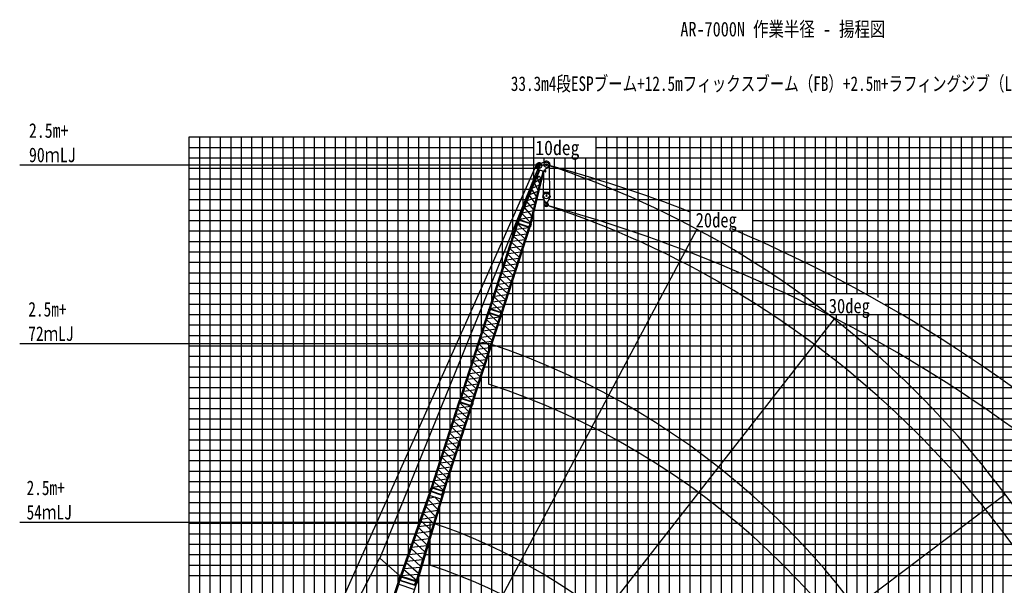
# Model space of a CAD drawing. Extents: x -439399 to 62702, y -349596 to 51651.
# Tile 62 of 63: x -81946 to 12398, y -10165 to 44008. Entities that reach past the tile are written whole.
import ezdxf

# ---------------------------------------------------------------- set-up
doc = ezdxf.new("R2010")
doc.units = 0
doc.layers.get('0').update_dxf_attribs({"linetype": 'CONTINUOUS'})

msp = doc.modelspace()

# ---------------------------------------------------------------- linework, layer by layer
at = {"color": 14, "linetype": 'Continuous'}
for p, q in [((-65695.598487, 32773.696327), (49304.401513, 32773.696327)), ((-65695.598487, -58609.021584), (-65695.598487, 32773.696327)), ((-55695.598487, -40699.317911), (-55695.598487, 32773.696327)), ((-45695.598487, -9922.337572), (-45695.598487, 32773.696327)), ((-35695.598487, 20186.71409), (-35695.598487, 32773.696327)), ((-25695.598487, -107226.303673), (-25695.598487, 32773.696327)), ((-15695.598487, 25773.696327), (-15695.598487, 32773.696327)), ((-5695.598487, -107226.303673), (-5695.598487, 32773.696327)), ((4304.401513, -107226.303673), (4304.401513, 32773.696327)), ((-15695.598487, -107226.303673), (-15695.598487, 23773.696327)), ((-65695.598487, 22773.696327), (-34855.039484, 22773.696327)), ((-33486.461145, 22773.696327), (49304.401513, 22773.696327)), ((-35695.598487, -69226.303673), (-35695.598487, 15974.650642)), ((-65695.598487, 12773.696327), (-38104.2174, 12773.696327)), ((-36735.63906, 12773.696327), (49304.401513, 12773.696327)), ((-65695.598487, 2773.696327), (-41353.445265, 2773.696327)), ((-39984.866925, 2773.696327), (49304.401513, 2773.696327)), ((-65695.598487, -7226.303673), (-44765.65991, -7226.303673)), ((-43083.469531, -7226.303673), (49304.401513, -7226.303673))]:
    msp.add_line(p, q, dxfattribs=at)
at = {"color": 252, "linetype": 'Continuous'}
for p, q in [((-64695.598487, -52495.213461), (-64695.598487, 32773.696327)), ((-63695.598487, -53055.497921), (-63695.598487, 32773.696327)), ((-62695.598487, -53615.78238), (-62695.598487, 32773.696327)), ((-61695.598487, -54176.06684), (-61695.598487, 32773.696327)), ((-60695.598487, -53226.303673), (-60695.598487, 32773.696327)), ((-59695.598487, -54024.263116), (-59695.598487, 32773.696327)), ((-58695.598487, -49754.861159), (-58695.598487, 32773.696327)), ((-57695.598487, -46854.670791), (-57695.598487, 32773.696327)), ((-56695.598487, -43689.354014), (-56695.598487, 32773.696327)), ((-54695.598487, -37621.625297), (-54695.598487, 32773.696327)), ((-53695.598487, -34543.932682), (-53695.598487, 32773.696327)), ((-52695.598487, -31466.337915), (-52695.598487, 32773.696327)), ((-51695.598487, -28388.6453), (-51695.598487, 32773.696327)), ((-50695.598487, -25310.909281), (-50695.598487, 32773.696327)), ((-49695.598487, -22233.216667), (-49695.598487, 32773.696327)), ((-48695.598487, -19155.524052), (-48695.598487, 32773.696327)), ((-47695.598487, -16077.722802), (-47695.598487, 32773.696327)), ((-46695.598487, -13000.030187), (-46695.598487, 32773.696327)), ((-44695.598487, -7026.367691), (-44695.598487, 32773.696327)), ((-43695.598487, -4172.643434), (-43695.598487, 32773.696327)), ((-42695.598487, -1318.919177), (-42695.598487, 32773.696327)), ((-41695.598487, 1720.653881), (-41695.598487, 32773.696327)), ((-40695.598487, 4798.346496), (-40695.598487, 32773.696327)), ((-39695.598487, 7875.914507), (-39695.598487, 32773.696327)), ((-38695.598487, 10953.607121), (-38695.598487, 32773.696327)), ((-37695.598487, 14031.299736), (-37695.598487, 32773.696327)), ((-36695.598487, 17109.021476), (-36695.598487, 32773.696327)), ((-34695.598487, 23264.406705), (-34695.598487, 32773.696327)), ((-33695.598487, 26019.436462), (-33695.598487, 32773.696327)), ((-32695.598487, 28442.113159), (-32695.598487, 32773.696327)), ((-26695.598487, -107226.303673), (-26695.598487, 32773.696327)), ((-24695.598487, -107226.303673), (-24695.598487, 32773.696327)), ((-23695.598487, -107226.303673), (-23695.598487, 32773.696327)), ((-22695.598487, -107226.303673), (-22695.598487, 32773.696327)), ((-21695.598487, -107226.303673), (-21695.598487, 32773.696327)), ((-20695.598487, -107226.303673), (-20695.598487, 32773.696327)), ((-19695.598487, -107226.303673), (-19695.598487, 32773.696327)), ((-18695.598487, -107226.303673), (-18695.598487, 32773.696327)), ((-17695.598487, -107226.303673), (-17695.598487, 32773.696327)), ((-16695.598487, 25773.696327), (-16695.598487, 32773.696327)), ((-14695.598487, 25773.696327), (-14695.598487, 32773.696327)), ((-13695.598487, 25773.696327), (-13695.598487, 32773.696327)), ((-12695.598487, 25773.696327), (-12695.598487, 32773.696327)), ((-11695.598487, -107226.303673), (-11695.598487, 32773.696327)), ((-10695.598487, -107226.303673), (-10695.598487, 32773.696327)), ((-9695.598487, -107226.303673), (-9695.598487, 32773.696327)), ((-8695.598487, -107226.303673), (-8695.598487, 32773.696327)), ((-7695.598487, -107226.303673), (-7695.598487, 32773.696327)), ((-6695.598487, -107226.303673), (-6695.598487, 32773.696327)), ((-4695.598487, -107226.303673), (-4695.598487, 32773.696327)), ((-3695.598487, 17773.696327), (-3695.598487, 32773.696327)), ((-2695.598487, 17773.696327), (-2695.598487, 32773.696327)), ((-1695.598487, 17773.696327), (-1695.598487, 32773.696327)), ((-695.598487, 17773.696327), (-695.598487, 32773.696327)), ((304.401513, 17415.118991), (304.401513, 32773.696327)), ((1304.401513, -107226.303673), (1304.401513, 32773.696327)), ((2304.401513, -107226.303673), (2304.401513, 32773.696327)), ((3304.401513, -107226.303673), (3304.401513, 32773.696327)), ((5304.401513, -107226.303673), (5304.401513, 32773.696327)), ((6304.401513, -107226.303673), (6304.401513, 32773.696327)), ((7304.401513, -107226.303673), (7304.401513, 32773.696327)), ((8304.401513, -107226.303673), (8304.401513, 32773.696327)), ((9304.401513, -107226.303673), (9304.401513, 32773.696327)), ((10304.401513, -107226.303673), (10304.401513, 32773.696327)), ((11304.401513, -107226.303673), (11304.401513, 32773.696327)), ((12304.401513, -107226.303673), (12304.401513, 32773.696327)), ((-65695.598487, 31773.696327), (-32695.598487, 31773.696327)), ((-26695.598487, 31773.696327), (49304.401513, 31773.696327)), ((-65695.598487, 30773.696327), (49304.401513, 30773.696327)), ((-31695.598487, 30376.855413), (-31695.598487, 30773.696327)), ((-30695.598487, -107226.303673), (-30695.598487, 30773.696327)), ((-29695.598487, -107226.303673), (-29695.598487, 30773.696327)), ((-28695.598487, -107226.303673), (-28695.598487, 30773.696327)), ((-27695.598487, -107226.303673), (-27695.598487, 30773.696327)), ((-65695.598487, 29773.696327), (-32285.246664, 29773.696327)), ((-31215.383201, 29773.696327), (49304.401513, 29773.696327)), ((-65695.598487, 28773.696327), (-32558.732034, 28773.696327)), ((-31900.312983, 28773.696327), (49304.401513, 28773.696327)), ((-65695.598487, 27773.696327), (-32971.498624, 27773.696327)), ((-32141.697344, 27773.696327), (49304.401513, 27773.696327)), ((-65695.598487, 26773.696327), (-33384.265215, 26773.696327)), ((-32383.081705, 26773.696327), (-31688.677956, 26773.696327)), ((-31695.598487, -69226.303673), (-31695.598487, 26788.049966)), ((-31250.755889, 26773.696327), (49304.401513, 26773.696327)), ((-65695.598487, 25773.696327), (-33797.031805, 25773.696327)), ((-32695.598487, -69226.303673), (-32695.598487, 25479.011033)), ((-32624.466066, 25773.696327), (49304.401513, 25773.696327)), ((-65695.598487, 24773.696327), (-34209.798396, 24773.696327)), ((-32865.850427, 24773.696327), (-17695.598487, 24773.696327)), ((-11695.598487, 24773.696327), (49304.401513, 24773.696327)), ((-65695.598487, 23773.696327), (-34530.120746, 23773.696327)), ((-33161.542407, 23773.696327), (49304.401513, 23773.696327)), ((-16695.598487, -107226.303673), (-16695.598487, 23773.696327)), ((-14695.598487, -107226.303673), (-14695.598487, 23773.696327)), ((-13695.598487, -107226.303673), (-13695.598487, 23773.696327)), ((-12695.598487, -107226.303673), (-12695.598487, 23773.696327)), ((-65695.598487, 21773.696327), (-35179.958222, 21773.696327)), ((-33811.379883, 21773.696327), (49304.401513, 21773.696327)), ((-33695.598487, -69226.303673), (-33695.598487, 22130.035871)), ((-65695.598487, 20773.696327), (-35504.87696, 20773.696327)), ((-34136.29862, 20773.696327), (49304.401513, 20773.696327)), ((-65695.598487, 19773.696327), (-35829.795698, 19773.696327)), ((-34695.598487, -69226.303673), (-34695.598487, 19052.343257)), ((-34461.217358, 19773.696327), (49304.401513, 19773.696327)), ((-65695.598487, 18773.696327), (-36154.704973, 18773.696327)), ((-34786.136096, 18773.696327), (49304.401513, 18773.696327)), ((-65695.598487, 17773.696327), (-36479.62371, 17773.696327)), ((-35111.054834, 17773.696327), (49304.401513, 17773.696327)), ((-65695.598487, 16773.696327), (-36804.542448, 16773.696327)), ((-35435.973572, 16773.696327), (-4695.598487, 16773.696327)), ((993.831938, 16773.696327), (49304.401513, 16773.696327)), ((-65695.598487, 15773.696327), (-37129.461186, 15773.696327)), ((-35760.89231, 15773.696327), (49304.401513, 15773.696327)), ((-3695.598487, -107226.303673), (-3695.598487, 15773.696327)), ((-2695.598487, -107226.303673), (-2695.598487, 15773.696327)), ((-1695.598487, -107226.303673), (-1695.598487, 15773.696327)), ((-695.598487, -107226.303673), (-695.598487, 15773.696327)), ((304.401513, -107226.303673), (304.401513, 15773.696327)), ((-65695.598487, 14773.696327), (-37454.379924, 14773.696327)), ((-36085.801585, 14773.696327), (49304.401513, 14773.696327)), ((-65695.598487, 13773.696327), (-37779.298662, 13773.696327)), ((-36410.720322, 13773.696327), (49304.401513, 13773.696327)), ((-36695.598487, -69226.303673), (-36695.598487, 12896.928902)), ((-65695.598487, 11773.696327), (-38429.136138, 11773.696327)), ((-37060.557798, 11773.696327), (49304.401513, 11773.696327)), ((-65695.598487, 10773.696327), (-38754.054876, 10773.696327)), ((-37385.476536, 10773.696327), (49304.401513, 10773.696327)), ((-65695.598487, 9773.696327), (-39078.973614, 9773.696327)), ((-37710.395274, 9773.696327), (49304.401513, 9773.696327)), ((-37695.598487, -107226.303673), (-37695.598487, 9819.236288)), ((-65695.598487, 8773.696327), (-39403.892351, 8773.696327)), ((-38035.314012, 8773.696327), (49304.401513, 8773.696327)), ((-65695.598487, 7773.696327), (-39728.851575, 7773.696327)), ((-38360.273236, 7773.696327), (49304.401513, 7773.696327)), ((-65695.598487, 6773.696327), (-40053.770313, 6773.696327)), ((-38695.598487, -107226.303673), (-38695.598487, 6741.668277)), ((-38685.191974, 6773.696327), (49304.401513, 6773.696327)), ((-65695.598487, 5773.696327), (-40378.689051, 5773.696327)), ((-39010.110712, 5773.696327), (49304.401513, 5773.696327)), ((-65695.598487, 4773.696327), (-40703.607789, 4773.696327)), ((-39335.02945, 4773.696327), (49304.401513, 4773.696327)), ((-65695.598487, 3773.696327), (-41028.526527, 3773.696327)), ((-39695.598487, -107226.303673), (-39695.598487, 3663.975662)), ((-39659.948187, 3773.696327), (49304.401513, 3773.696327)), ((-65695.598487, 1773.696327), (-41678.364003, 1773.696327)), ((-40309.785663, 1773.696327), (49304.401513, 1773.696327)), ((-65695.598487, 773.696327), (-42003.282741, 773.696327)), ((-40695.598487, -107226.303673), (-40695.598487, 586.283047)), ((-40634.704401, 773.696327), (49304.401513, 773.696327)), ((-65695.598487, -226.303673), (-42328.201479, -226.303673)), ((-40959.623139, -226.303673), (12304.401513, -226.303673)), ((-65695.598487, -1226.303673), (-42663.144229, -1226.303673)), ((-41284.699864, -1226.303673), (49304.401513, -1226.303673)), ((-65695.598487, -2226.303673), (-43013.563509, -2226.303673)), ((-41695.598487, -107226.303673), (-41695.598487, -2596.90258)), ((-41584.494809, -2226.303673), (49304.401513, -2226.303673)), ((-65695.598487, -3226.303673), (-43363.98279, -3226.303673)), ((-41884.289753, -3226.303673), (49304.401513, -3226.303673)), ((-65695.598487, -4226.303673), (-43714.40207, -4226.303673)), ((-42184.084698, -4226.303673), (49304.401513, -4226.303673)), ((-65695.598487, -5226.303673), (-44064.82135, -5226.303673)), ((-42483.879642, -5226.303673), (49304.401513, -5226.303673)), ((-65695.598487, -6226.303673), (-44415.24063, -6226.303673)), ((-42783.674586, -6226.303673), (49304.401513, -6226.303673)), ((-42695.598487, -107226.303673), (-42695.598487, -5932.515868)), ((-65695.598487, -8226.303673), (-45116.07919, -8226.303673)), ((-43383.264475, -8226.303673), (49304.401513, -8226.303673)), ((-65695.598487, -9226.303673), (-45469.444031, -9226.303673)), ((-43695.598487, -107226.303673), (-43695.598487, -9268.129156)), ((-43683.059419, -9226.303673), (49304.401513, -9226.303673))]:
    msp.add_line(p, q, dxfattribs=at)
at = {"color": 11, "linetype": 'Continuous'}
for p, q in [((-32229.077538, 30141.193143), (-31603.043542, 30417.741195)), ((-31692.036306, 30378.43031), (-31607.426847, 30425.602812)), ((-31607.426847, 30425.602812), (-31603.044193, 30417.742003)), ((-31603.043542, 30417.741195), (-31606.680228, 30425.973721)), ((-32212.776218, 29611.83542), (-34187.426695, 24827.895724)), ((-32949.832323, 24425.778609), (-31735.438121, 29456.735032)), ((-32300.492287, 30036.216835), (-32470.240568, 30091.371232)), ((-32280.407447, 30098.0318), (-32450.155728, 30153.186197)), ((-32147.175923, 29558.979613), (-32440.930037, 28847.308367)), ((-32218.601315, 29623.19348), (-32298.097253, 30007.095923)), ((-32218.59709, 29623.195361), (-32221.380649, 29614.628421)), ((-31726.833532, 29453.940796), (-32221.380649, 29614.628421)), ((-31724.049972, 29462.507736), (-32218.59709, 29623.195361)), ((-32195.813516, 29949.701056), (-32211.128506, 29730.238725)), ((-32211.128506, 29730.238725), (-32192.175579, 29728.916111)), ((-32195.813516, 29949.701056), (-32176.860589, 29948.378442)), ((-32176.860589, 29948.378442), (-32192.175579, 29728.916111)), ((-32107.084898, 29577.496722), (-32147.1803, 29558.982421)), ((-32115.857509, 29580.345872), (-32119.379315, 29571.813674)), ((-31819.57498, 29452.531992), (-32000.231475, 28704.11321)), ((-31841.131218, 29491.080129), (-31819.575007, 29452.533018)), ((-31834.517554, 29479.256859), (-31832.351669, 29488.229621)), ((-31724.049972, 29462.507736), (-31726.833532, 29453.940796)), ((-31723.98843, 29462.627112), (-31643.22317, 29627.231965)), ((-31610.920872, 29446.775099), (-31715.149804, 29480.641032)), ((-31637.265119, 29638.459331), (-31548.821842, 29545.105434)), ((-31336.354418, 29814.025286), (-31544.488331, 29722.08295)), ((-31335.439844, 29805.07138), (-31362.987622, 29802.259513)), ((-31332.71714, 29805.79142), (-31336.354418, 29814.025286)), ((-31336.353746, 29814.024857), (-31335.439844, 29805.07138)), ((-32417.622502, 28849.266854), (-34090.508452, 24796.405047)), ((-33046.747074, 24457.268214), (-32017.934883, 28719.400966)), ((-32269.003936, 27679.27976), (-32624.179118, 28348.846795)), ((-32582.304723, 28450.295044), (-32037.183878, 28779.642869)), ((-32440.932174, 28847.309084), (-32426.62453, 28842.660263)), ((-32426.62791, 28842.664661), (-32239.587771, 28979.966332)), ((-32119.214893, 28299.820951), (-32366.647361, 28886.694877)), ((-32014.539123, 28708.766647), (-32085.153815, 28929.78395)), ((-32000.230307, 28704.11679), (-32014.537951, 28708.765611)), ((-33068.585494, 27272.193955), (-32292.610163, 27581.484704)), ((-32418.274016, 27060.88785), (-32864.256712, 27767.216644)), ((-32825.868051, 27860.220017), (-32144.96468, 28193.145359)), ((-32716.006537, 25827.450182), (-33345.237195, 26601.956121)), ((-33310.802722, 26685.379931), (-32440.449937, 26969.018261)), ((-32567.235589, 26443.774354), (-33104.649213, 27184.822974)), ((-33794.414239, 25513.745607), (-32736.456954, 25742.72905)), ((-32864.651498, 25211.648346), (-33585.965229, 26018.750282)), ((-33552.710566, 26099.315589), (-32588.410255, 26356.053038)), ((-34207.452829, 24796.551639), (-34246.212892, 24722.40428)), ((-34212.203692, 24798.097048), (-34202.314549, 24828.53279)), ((-34088.568886, 24757.925783), (-34212.203692, 24798.097048)), ((-34078.681299, 24788.356736), (-34202.316105, 24828.528001)), ((-34090.509507, 24796.405741), (-34187.427191, 24827.896113)), ((-34179.507423, 24825.322459), (-34181.038194, 24821.613896)), ((-34093.321986, 24759.471295), (-34105.547019, 24676.702193)), ((-34098.424339, 24798.976915), (-34099.955023, 24795.268564)), ((-34088.568886, 24757.925783), (-34078.679743, 24788.361525)), ((-34080.675189, 24820.095518), (-33040.779764, 24482.214009)), ((-34062.007, 24865.13076), (-33029.411677, 24529.621191)), ((-34041.602326, 24914.888309), (-32884.603372, 25128.992589)), ((-33016.670504, 24581.869251), (-33826.856293, 25435.148593)), ((-33066.185117, 24425.732479), (-33104.945179, 24351.585121)), ((-33070.935987, 24427.277786), (-33061.046844, 24457.713528)), ((-32947.301181, 24387.106521), (-33070.935987, 24427.277786)), ((-32937.413595, 24417.537474), (-33061.0484, 24457.708739)), ((-32949.833891, 24425.77886), (-33046.748092, 24457.2681)), ((-33039.772635, 24450.796236), (-33038.831276, 24454.69607)), ((-32952.054337, 24388.65193), (-32964.27937, 24305.882828)), ((-32958.689533, 24424.450696), (-32957.74812, 24428.350753)), ((-32947.301181, 24387.106521), (-32937.412039, 24417.542263))]:
    msp.add_line(p, q, dxfattribs=at)
at = {"color": 7, "linetype": 'Continuous'}
for p, q in [((-81945.701881, 30115.882705), (-31469.696706, 30115.882705)), ((-81945.701881, 12996.912823), (-37032.001817, 12996.912823)), ((-81945.701881, -4106.640079), (-42641.838021, -4106.640079))]:
    msp.add_line(p, q, dxfattribs=at)
at = {"color": 151, "linetype": 'Continuous'}
for p, q in [((-68462.510649, -50519.00039), (-32453.069706, 30034.465814)), ((-32180.586714, 30031.425667), (-47443.217259, -7553.416401)), ((-17049.239445, 23937.961668), (-59259.033523, -55447.115151)), ((-3920.646063, 15349.811009), (-59230.930781, -55444.125091)), ((12491.139553, -1462.659263), (-59161.054527, -55456.460311)), ((-42641.838021, -4106.640079), (-42641.838021, -8236.972143)), ((-69616.227359, -50018.387168), (-47441.129871, -7549.42048)), ((-45515.143129, -9265.759554), (-47443.217259, -7553.416401))]:
    msp.add_line(p, q, dxfattribs=at)
at = {"color": 106, "linetype": 'Continuous'}
for p, q in [((-31755.209961, 27301.4229), (-31728.659457, 29407.885161)), ((-31216.848607, 29889.958596), (-31183.836113, 27270.815469)), ((-31717.023517, 27387.978767), (-31817.933555, 27159.249311)), ((-31677.610787, 27447.586061), (-31817.164245, 27131.264838)), ((-31717.023517, 27387.978767), (-31706.04495, 27383.135283)), ((-31289.270374, 27465.472505), (-31650.161639, 27465.472505)), ((-31589.715778, 27410.472505), (-31589.715778, 27465.472505)), ((-31349.716083, 27465.472505), (-31349.716083, 27410.472505)), ((-31122.269376, 27131.264595), (-31261.822834, 27447.585818)), ((-31819.715686, 27119.149263), (-31819.715686, 27052.327974)), ((-31817.933555, 27159.249311), (-31806.954988, 27154.405826)), ((-31557.898071, 26502.450197), (-31816.73727, 27039.299813)), ((-31408.55672, 26485.477388), (-31530.875446, 26485.477388)), ((-31429.716083, 27330.470064), (-31509.715625, 27330.470064)), ((-31381.534418, 26502.45279), (-31122.696244, 27039.300718)), ((-31119.71593, 27119.149263), (-31119.71593, 27052.327974)), ((-31480.795202, 26389.897609), (-31519.214095, 26351.478716))]:
    msp.add_line(p, q, dxfattribs=at)
at = {"color": 13, "linetype": 'Continuous'}
for p, q in [((-36968.714395, 16268.454664), (-34268.538252, 24578.766838)), ((-36872.087879, 16237.058899), (-34171.911735, 24547.371073)), ((-34270.917794, 24617.404941), (-34280.808724, 24586.963699)), ((-34157.172525, 24546.791981), (-34280.808724, 24586.963699)), ((-34147.281595, 24577.233223), (-34270.917794, 24617.404941)), ((-34171.911735, 24547.371073), (-34268.538252, 24578.766838)), ((-34266.162593, 24615.813242), (-34253.937428, 24698.583235)), ((-34260.644435, 24576.201989), (-34259.407164, 24580.009931)), ((-34179.804391, 24549.935544), (-34178.567119, 24553.743486)), ((-34147.281595, 24577.233223), (-34157.172525, 24546.791981)), ((-34152.04769, 24578.754627), (-34113.289012, 24652.899335)), ((-35827.450173, 15897.636534), (-33127.27403, 24207.948708)), ((-35730.82296, 15866.240542), (-33030.646817, 24176.552716)), ((-34403.209068, 23835.508745), (-33522.664462, 22991.058585)), ((-33170.079905, 24076.215057), (-34378.807374, 23910.609996)), ((-33334.166269, 23571.19829), (-34214.710347, 24415.647943)), ((-34196.513522, 24471.654335), (-33151.875817, 24132.23197)), ((-34181.493649, 24517.880887), (-33136.855943, 24178.458523)), ((-33129.651482, 24246.586131), (-33139.542412, 24216.144889)), ((-33015.90482, 24175.972719), (-33139.542412, 24216.144889)), ((-33006.01389, 24206.413961), (-33129.651482, 24246.586131)), ((-33030.646817, 24176.552716), (-33127.27403, 24207.948708)), ((-33124.897065, 24244.991214), (-33112.6719, 24327.761207)), ((-33119.380678, 24205.38401), (-33118.143406, 24209.191951)), ((-33038.540633, 24179.117565), (-33037.303362, 24182.925506)), ((-33006.01389, 24206.413961), (-33015.90482, 24175.972719)), ((-33010.787654, 24207.920782), (-32972.027167, 24282.068952)), ((-34780.208219, 22675.221162), (-33899.663613, 21830.771003)), ((-33547.071744, 22915.940326), (-34755.8026, 22750.334801)), ((-33711.16542, 22410.910707), (-34591.710026, 23255.360867)), ((-34567.306853, 23330.466229), (-33358.576239, 23496.071721)), ((-33924.070942, 21755.652759), (-35132.801798, 21590.047233)), ((-34088.165865, 21250.618954), (-34968.710647, 22095.069282)), ((-34944.302078, 22170.191034), (-33735.571464, 22335.796526)), ((-34465.165016, 20090.331371), (-35345.709798, 20934.7817)), ((-35321.301276, 21009.903466), (-34112.57042, 21175.508992)), ((-35157.208841, 21514.929578), (-34276.664058, 20670.479249)), ((-35698.300792, 19849.614623), (-34489.570178, 20015.220115)), ((-35534.207668, 20354.643038), (-34653.662886, 19510.192709)), ((-34301.071545, 20595.361056), (-35509.802159, 20429.755564)), ((-35911.207304, 19194.353891), (-35030.662522, 18349.903562)), ((-34678.070041, 19435.075556), (-35886.800654, 19269.470064)), ((-34842.164005, 18930.04431), (-35722.708788, 19774.494638)), ((-36288.206617, 18034.065787), (-35407.661967, 17189.615585)), ((-35055.069766, 18274.786438), (-36263.800379, 18109.180946)), ((-35219.16348, 17769.755684), (-36099.708262, 18614.206013)), ((-36075.300517, 18689.325505), (-34866.569903, 18854.930997)), ((-35432.069248, 17114.497353), (-36640.800013, 16948.891841)), ((-35596.162476, 16609.468968), (-36476.707082, 17453.919128)), ((-36452.300181, 17529.036395), (-35243.569628, 17694.641879)), ((-37052.035405, 16057.950684), (-37061.926335, 16027.509442)), ((-36928.399206, 16017.778966), (-37052.035405, 16057.950684)), ((-37047.280204, 16056.358986), (-37035.055039, 16139.128979)), ((-36988.575714, 16237.086831), (-37027.335756, 16162.939513)), ((-36993.345087, 16238.610566), (-36983.458231, 16269.03927)), ((-36869.708888, 16198.438849), (-36993.345087, 16238.610566)), ((-36859.822032, 16228.867552), (-36983.458231, 16269.03927)), ((-36872.087879, 16237.058899), (-36968.714395, 16268.454664)), ((-36962.055278, 16262.085049), (-36960.818006, 16265.892991)), ((-36933.165301, 16019.300371), (-36894.406623, 16093.445079)), ((-36874.451087, 16200.004666), (-36886.676053, 16117.236016)), ((-36881.215234, 16235.818604), (-36879.977962, 16239.626546)), ((-36869.708888, 16198.438849), (-36859.822032, 16228.867552)), ((-35817.867684, 15927.128489), (-36862.50539, 16266.550854)), ((-35802.846905, 15973.357828), (-36847.484611, 16312.780193)), ((-36829.299198, 16368.748853), (-35620.568826, 16534.354312)), ((-36665.205768, 16873.778204), (-35784.661162, 16029.328044)), ((-39749.832006, 7709.000408), (-37049.655862, 16019.312582)), ((-39653.205489, 7677.604642), (-36953.029346, 15987.916816)), ((-38608.567784, 7338.182277), (-35908.391641, 15648.494451)), ((-38511.940571, 7306.786285), (-35811.764428, 15617.098459)), ((-37184.326679, 15276.054488), (-36303.782073, 14431.604329)), ((-35951.197516, 15516.7608), (-37159.924985, 15351.155739)), ((-36938.290136, 15987.337725), (-37061.926335, 16027.509442)), ((-36953.029346, 15987.916816), (-37049.655862, 16019.312582)), ((-37041.762046, 16016.747733), (-37040.524775, 16020.555674)), ((-36115.28388, 15011.744033), (-36995.827957, 15856.193686)), ((-36977.631133, 15912.200078), (-35932.993427, 15572.777713)), ((-36962.61126, 15958.426631), (-35917.973554, 15619.004266)), ((-36960.922002, 15990.481288), (-36959.68473, 15994.289229)), ((-36928.399206, 16017.778966), (-36938.290136, 15987.337725)), ((-35910.769093, 15687.131874), (-35920.660023, 15656.690633)), ((-35797.022431, 15616.518462), (-35920.660023, 15656.690633)), ((-35787.131501, 15646.959704), (-35910.769093, 15687.131874)), ((-35811.764428, 15617.098459), (-35908.391641, 15648.494451)), ((-35906.014676, 15685.536957), (-35893.789511, 15768.30695)), ((-35900.498289, 15645.929753), (-35899.261017, 15649.737695)), ((-35847.307722, 15866.270314), (-35886.067764, 15792.122996)), ((-35852.078776, 15867.791757), (-35842.19192, 15898.22046)), ((-35728.441184, 15827.619586), (-35852.078776, 15867.791757)), ((-35718.554328, 15858.04829), (-35842.19192, 15898.22046)), ((-35730.82296, 15866.240542), (-35827.450173, 15897.636534)), ((-35820.79152, 15891.26707), (-35819.554249, 15895.075011)), ((-35819.658244, 15619.663308), (-35818.420973, 15623.471249)), ((-35787.131501, 15646.959704), (-35797.022431, 15616.518462)), ((-35791.905265, 15648.466525), (-35753.144778, 15722.614695)), ((-35733.187364, 15829.183783), (-35745.412386, 15746.414756)), ((-35739.951476, 15865.000624), (-35738.714205, 15868.808566)), ((-35728.441184, 15827.619586), (-35718.554328, 15858.04829)), ((-36328.189355, 14356.486069), (-37536.920211, 14190.880544)), ((-36492.283031, 13851.456451), (-37372.827637, 14695.90661)), ((-37348.424463, 14771.011972), (-36139.69385, 14936.617464)), ((-36869.283476, 12691.164697), (-37749.828258, 13535.615026)), ((-37725.419689, 13610.736777), (-36516.689075, 13776.342269)), ((-37561.32583, 14115.766906), (-36680.781224, 13271.316746)), ((-37246.282627, 11530.877114), (-38126.827409, 12375.327443)), ((-38102.418887, 12450.44921), (-36893.688031, 12616.054735)), ((-37938.326452, 12955.475321), (-37057.781669, 12111.024992)), ((-36705.188553, 13196.198502), (-37913.919409, 13030.592977)), ((-38479.418403, 11290.160367), (-37270.687789, 11455.765859)), ((-38315.325279, 11795.188781), (-37434.780497, 10950.738452)), ((-37082.189156, 12035.906799), (-38290.91977, 11870.301307)), ((-38692.324915, 10634.899634), (-37811.780133, 9790.449306)), ((-37459.187652, 10875.6213), (-38667.918265, 10710.015808)), ((-37623.281616, 10370.590053), (-38503.826398, 11215.040382)), ((-39069.324228, 9474.61153), (-38188.779578, 8630.161328)), ((-37836.187376, 9715.332182), (-39044.91799, 9549.72669)), ((-38000.281091, 9210.301428), (-38880.825873, 10054.751756)), ((-38856.418128, 10129.871249), (-37647.687514, 10295.476741)), ((-38213.186859, 8555.043097), (-39421.917624, 8389.437584)), ((-38377.280087, 8050.014711), (-39257.824693, 8894.464871)), ((-39233.417792, 8969.582139), (-38024.687239, 9135.187623)), ((-39828.467704, 7496.843361), (-39816.242539, 7579.613354)), ((-39769.693325, 7677.632574), (-39808.453367, 7603.485256)), ((-39774.462698, 7679.15631), (-39764.575842, 7709.585013)), ((-39650.826499, 7638.984592), (-39774.462698, 7679.15631)), ((-39640.939643, 7669.413295), (-39764.575842, 7709.585013)), ((-39653.205489, 7677.604642), (-39749.832006, 7709.000408)), ((-39743.172889, 7702.630793), (-39741.935617, 7706.438734)), ((-39655.568698, 7640.550409), (-39667.793664, 7557.781759)), ((-39662.332844, 7676.364347), (-39661.095573, 7680.172289)), ((-39650.826499, 7638.984592), (-39640.939643, 7669.413295)), ((-38598.985295, 7367.674233), (-39643.623, 7707.096598)), ((-38583.964516, 7413.903572), (-39628.602222, 7753.325936)), ((-39610.416809, 7809.294596), (-38401.686437, 7974.900055)), ((-39446.323379, 8314.323947), (-38565.778773, 7469.873788)), ((-42531.019506, -850.515217), (-39830.843362, 7459.796957)), ((-42434.392989, -881.910983), (-39734.216846, 7428.401191)), ((-41389.755284, -1221.333348), (-38689.579141, 7088.978826)), ((-41293.128071, -1252.72934), (-38592.951928, 7057.582834)), ((-39965.514179, 6716.538863), (-39084.969573, 5872.088704)), ((-38732.385016, 6957.245175), (-39941.112485, 6791.640114)), ((-39833.222905, 7498.435059), (-39843.113835, 7467.993817)), ((-39719.477636, 7427.8221), (-39843.113835, 7467.993817)), ((-39709.586706, 7458.263341), (-39833.222905, 7498.435059)), ((-39734.216846, 7428.401191), (-39830.843362, 7459.796957)), ((-39822.949546, 7457.232108), (-39821.712275, 7461.040049)), ((-38896.47138, 6452.228408), (-39777.015457, 7296.678061)), ((-39758.818633, 7352.684453), (-38714.180927, 7013.262088)), ((-39743.79876, 7398.911006), (-38699.161054, 7059.488641)), ((-39742.109502, 7430.965663), (-39740.87223, 7434.773604)), ((-39709.586706, 7458.263341), (-39719.477636, 7427.8221)), ((-39714.352801, 7459.784746), (-39675.594123, 7533.929454)), ((-38691.956593, 7127.616249), (-38701.847523, 7097.175008)), ((-38578.209931, 7057.002837), (-38701.847523, 7097.175008)), ((-38568.319001, 7087.444079), (-38691.956593, 7127.616249)), ((-38592.951928, 7057.582834), (-38689.579141, 7088.978826)), ((-38687.202176, 7126.021332), (-38674.977011, 7208.791325)), ((-38681.685789, 7086.414128), (-38680.448517, 7090.22207)), ((-38628.425333, 7306.816058), (-38667.185374, 7232.66874)), ((-38633.196386, 7308.3375), (-38623.309531, 7338.766204)), ((-38509.558794, 7268.16533), (-38633.196386, 7308.3375)), ((-38499.671939, 7298.594033), (-38623.309531, 7338.766204)), ((-38511.940571, 7306.786285), (-38608.567784, 7338.182277)), ((-38601.909131, 7331.812813), (-38600.67186, 7335.620754)), ((-38600.845744, 7060.147683), (-38599.608473, 7063.955624)), ((-38568.319001, 7087.444079), (-38578.209931, 7057.002837)), ((-38573.092765, 7088.9509), (-38534.332278, 7163.09907)), ((-38514.304975, 7269.729526), (-38526.529997, 7186.960499)), ((-38521.069087, 7305.546368), (-38519.831815, 7309.354309)), ((-38509.558794, 7268.16533), (-38499.671939, 7298.594033)), ((-39109.376855, 5796.970444), (-40318.107711, 5631.364919)), ((-39273.470531, 5291.940826), (-40154.015137, 6136.390985)), ((-40129.611963, 6211.496347), (-38920.88135, 6377.101839)), ((-39650.470976, 4131.649072), (-40531.015758, 4976.099401)), ((-40506.607189, 5051.221152), (-39297.876575, 5216.826644)), ((-40342.51333, 5556.251281), (-39461.968724, 4711.801121)), ((-40027.470127, 2971.361489), (-40908.014909, 3815.811818)), ((-40883.606387, 3890.933585), (-39674.875531, 4056.53911)), ((-40719.513952, 4395.959696), (-39838.969169, 3551.509367)), ((-39486.376053, 4636.682877), (-40695.106909, 4471.077352)), ((-41260.605903, 2730.644742), (-40051.875289, 2896.250234)), ((-41096.512779, 3235.673156), (-40215.967997, 2391.222827)), ((-39863.376656, 3476.391174), (-41072.10727, 3310.785682)), ((-41473.512415, 2075.384009), (-40592.967633, 1230.933681)), ((-40240.375152, 2316.105675), (-41449.105765, 2150.500183)), ((-40404.469116, 1811.074428), (-41285.013898, 2655.524757)), ((-40617.374876, 1155.816557), (-41826.10549, 990.211065)), ((-40781.468591, 650.785803), (-41662.013373, 1495.236131)), ((-41637.605628, 1570.355624), (-40428.875014, 1735.961116)), ((-41158.467587, -509.500914), (-42039.012193, 334.949246)), ((-42014.605292, 410.066514), (-40805.874739, 575.671998)), ((-41850.511728, 915.095905), (-40969.967078, 70.645703)), ((-42550.880825, -881.883051), (-42589.640867, -956.030369)), ((-42555.650198, -880.359315), (-42545.763342, -849.930612)), ((-42432.013999, -920.531033), (-42555.650198, -880.359315)), ((-42422.127143, -890.10233), (-42545.763342, -849.930612)), ((-42434.392989, -881.910983), (-42531.019506, -850.515217)), ((-42524.360389, -856.884832), (-42523.123117, -853.076891)), ((-42436.756198, -918.965216), (-42448.981164, -1001.733866)), ((-42443.520344, -883.151278), (-42442.283073, -879.343336)), ((-42432.013999, -920.531033), (-42422.127143, -890.10233)), ((-41380.172795, -1191.841392), (-42424.8105, -852.419027)), ((-41365.152016, -1145.612053), (-42409.789722, -806.189689)), ((-42391.604309, -750.221029), (-41182.873937, -584.61557)), ((-42227.510879, -245.191678), (-41346.966273, -1089.641837)), ((-40994.374359, -4.472528), (-42203.105124, -170.078041)), ((-41409.612833, -1252.699567), (-41448.372874, -1326.846885)), ((-41414.383886, -1251.178125), (-41404.497031, -1220.749421)), ((-41290.746294, -1291.350295), (-41414.383886, -1251.178125)), ((-41280.859439, -1260.921592), (-41404.497031, -1220.749421)), ((-41293.128071, -1252.72934), (-41389.755284, -1221.333348)), ((-41383.096631, -1227.702812), (-41381.85936, -1223.894871)), ((-41295.492475, -1289.786099), (-41307.717497, -1372.555126)), ((-41302.256587, -1253.969257), (-41301.019315, -1250.161316)), ((-41290.746294, -1291.350295), (-41280.859439, -1260.921592))]:
    msp.add_line(p, q, dxfattribs=at)
at = {"color": 220, "linetype": 'Continuous'}
msp.add_line((-37032.001805, 12996.912822), (-37032.001805, 9113.011506), dxfattribs=at)
at = {"color": 15, "linetype": 'Continuous'}
for p, q in [((-42618.094642, -1097.744574), (-45505.195504, -9336.734336)), ((-42661.660624, -1567.68042), (-45396.466591, -9372.062548)), ((-41367.935358, -1503.945092), (-43874.96506, -9866.426678)), ((-42143.932119, -1735.903574), (-42763.627257, -1858.665218)), ((-41600.669074, -1912.419839), (-42669.909564, -1565.003569)), ((-42540.976949, -1197.074706), (-42669.907139, -1565.005917)), ((-42624.208924, -1091.506087), (-42614.317994, -1061.064845)), ((-42500.578994, -1131.675767), (-42624.208924, -1091.506087)), ((-42509.352042, -1133.035194), (-42618.085723, -1097.705584)), ((-42490.688064, -1101.234526), (-42614.317994, -1061.064845)), ((-42609.587781, -1062.644616), (-42597.363758, -979.882351)), ((-42608.02247, -1096.667196), (-42609.349157, -1100.453194)), ((-42528.082782, -1190.50221), (-42540.978005, -1197.072669)), ((-42509.364211, -1133.068451), (-42529.795446, -1191.373563)), ((-42528.083279, -1190.50089), (-41495.282699, -1526.077151)), ((-41485.329128, -1497.500428), (-42519.337336, -1161.531786)), ((-42516.785592, -1126.581205), (-42518.112279, -1130.367203)), ((-42500.578994, -1131.675767), (-42490.688064, -1101.234526)), ((-42495.455705, -1099.73007), (-42456.693409, -1025.578438)), ((-41697.444418, -2205.032484), (-42126.557992, -1741.54885)), ((-41488.712653, -1538.975494), (-41600.669888, -1912.421535)), ((-41495.281847, -1526.078587), (-41488.709615, -1538.977291)), ((-41476.670002, -1468.614726), (-41494.410456, -1527.790017)), ((-41473.066542, -1431.878826), (-41482.957472, -1462.320068)), ((-41359.324988, -1502.490578), (-41482.957472, -1462.320068)), ((-41367.922964, -1503.906889), (-41476.658038, -1468.576826)), ((-41349.434059, -1472.049337), (-41473.066542, -1431.878826)), ((-41468.319179, -1433.459201), (-41456.095156, -1350.696936)), ((-41466.849226, -1467.721534), (-41467.999018, -1471.556796)), ((-41375.452483, -1497.156744), (-41376.602276, -1500.992006)), ((-41349.434059, -1472.049337), (-41359.324988, -1502.490578)), ((-41354.199741, -1470.535341), (-41315.439254, -1396.387171)), ((-41608.917425, -1909.740987), (-43983.699901, -9831.09697)), ((-43029.450785, -2617.25232), (-42105.361576, -3565.686399)), ((-41724.464089, -2295.157326), (-42998.501026, -2528.930189)), ((-41901.408837, -2885.378883), (-42794.719587, -1947.394268)), ((-42132.131127, -3654.979441), (-43468.238168, -3869.430225)), ((-42309.310171, -4245.980275), (-43264.193783, -3287.143933)), ((-43233.370475, -3199.1827), (-41928.290702, -2975.047034)), ((-42717.194342, -5606.52453), (-43733.684236, -4626.94011)), ((-43703.101617, -4539.665756), (-42335.969707, -4334.906341)), ((-43498.933341, -3957.026196), (-42513.253799, -4926.257794)), ((-43968.431747, -5296.844848), (-42921.131032, -6286.778464)), ((-42539.816889, -5014.861423), (-43937.959908, -5209.886589)), ((-42947.514118, -6374.7821), (-44407.665009, -6550.295144)), ((-43125.06572, -6967.025338), (-44203.189824, -5966.779511)), ((-44172.814326, -5880.096354), (-42743.661464, -5694.808579)), ((-44670.360813, -7299.957413), (-43535.041841, -8334.547252)), ((-44642.510124, -7220.478375), (-43151.362312, -7054.740124)), ((-44437.943106, -6636.70131), (-43328.996114, -7647.258978)), ((-45112.195608, -8560.831556), (-43559.074478, -8414.710581)), ((-44907.464873, -7976.586624), (-43736.849817, -9007.700319)), ((-43355.220503, -7734.732241), (-44877.354817, -7890.660616)), ((-45526.77183, -9367.566648), (-45569.656922, -9448.760461)), ((-45496.977685, -9313.266128), (-45531.418434, -9290.981234)), ((-45530.990807, -9366.197494), (-45521.104776, -9335.77133)), ((-45530.990807, -9366.197494), (-45393.092241, -9411.003322)), ((-45521.104776, -9335.77133), (-45383.206211, -9380.577158)), ((-45470.655893, -9238.151443), (-45513.505647, -9235.83453)), ((-45505.199982, -9336.733152), (-45396.464676, -9372.063291)), ((-45496.491856, -9339.562349), (-45497.815076, -9343.338454)), ((-45397.340384, -9409.630263), (-45410.368955, -9500.517511)), ((-45405.170239, -9369.234535), (-45406.493333, -9373.01028)), ((-45393.092241, -9411.003322), (-45383.206211, -9380.577158)), ((-45386.558474, -9344.103231), (-45030.223148, -9459.883255)), ((-45385.16784, -9339.823288), (-43973.888522, -9798.374383)), ((-45365.154692, -9282.712547), (-43956.510748, -9740.40736)), ((-45345.930026, -9227.845394), (-43762.928703, -9094.689382)), ((-45343.536511, -8899.888861), (-45339.289704, -8901.377024)), ((-45142.223071, -8646.5221), (-43939.813808, -9684.710004)), ((-48286.461507, -17896.217554), (-45592.480435, -9604.971906)), ((-48177.755225, -17931.538262), (-45624.766377, -10074.223339)), ((-46656.0665, -18425.963442), (-43962.085429, -10134.717794)), ((-45632.99989, -10071.548117), (-45512.484812, -9700.639752)), ((-45632.99989, -10071.548117), (-44203.546706, -10536.004241)), ((-45595.951975, -9565.978994), (-45605.842905, -9596.420235)), ((-45467.93807, -9641.2281), (-45605.842905, -9596.420235)), ((-45458.04714, -9610.786858), (-45595.951975, -9565.978994)), ((-45483.774154, -9640.292614), (-45592.480435, -9604.971906)), ((-45591.711371, -9567.368805), (-45578.68168, -9476.473748)), ((-45583.776967, -9607.799826), (-45582.539696, -9603.991885)), ((-45512.484277, -9700.640882), (-45499.881415, -9694.21939)), ((-45501.575172, -9695.078676), (-45483.774154, -9640.292614)), ((-45499.884317, -9694.219272), (-44089.452266, -10152.495074)), ((-45492.4753, -9637.465449), (-45491.238028, -9633.657507)), ((-45491.812194, -9665.031231), (-44078.829054, -10124.13593)), ((-45458.04714, -9610.786858), (-45467.93807, -9641.2281)), ((-45462.251939, -9609.386739), (-45419.370197, -9528.199267)), ((-45028.832514, -9455.603312), (-45030.223148, -9459.883255)), ((-44083.033192, -10165.09342), (-44089.452912, -10152.494039)), ((-44088.592032, -10154.183375), (-44070.791014, -10099.397313)), ((-44074.261392, -10060.404777), (-44084.152322, -10090.846019)), ((-43946.249113, -10135.653356), (-44084.152322, -10090.846019)), ((-43936.358183, -10105.212114), (-44074.261392, -10060.404777)), ((-43962.085429, -10134.717794), (-44070.791014, -10099.397313)), ((-44070.02297, -10061.792675), (-44056.994388, -9970.905352)), ((-44062.088242, -10102.225006), (-44060.850971, -10098.417065)), ((-44005.081636, -9861.989531), (-44047.96655, -9943.183007)), ((-44009.316013, -9860.618147), (-43999.429982, -9830.191983)), ((-44009.316013, -9860.618147), (-43871.417448, -9905.423975)), ((-43999.429982, -9830.191983), (-43861.531417, -9874.997811)), ((-43983.6991, -9831.097299), (-43874.96449, -9866.427211)), ((-43974.995065, -9833.925272), (-43976.14398, -9837.757611)), ((-43970.786343, -10131.890704), (-43969.549071, -10128.082762)), ((-43936.358183, -10105.212114), (-43946.249113, -10135.653356)), ((-43940.576962, -10103.814907), (-43897.698868, -10022.634344)), ((-43875.647455, -9904.044917), (-43888.676027, -9994.932164)), ((-43883.669897, -9863.598377), (-43884.818922, -9867.431081)), ((-43871.417448, -9905.423975), (-43861.531417, -9874.997811))]:
    msp.add_line(p, q, dxfattribs=at)
at = {"color": 21, "linetype": 'Continuous'}
for centre in [(-32180.586714, 30031.425666), (-31469.696706, 30115.882704)]:
    msp.add_circle(centre, 249.999955, dxfattribs=at)
at = {"color": 11, "linetype": 'Continuous'}
for centre, radius in [((-31469.64098, 30115.864598), 82.599991), ((-32460.198752, 30122.276857), 15.999981), ((-32180.586714, 30031.425666), 82.585343), ((-32180.586714, 30031.425666), 59.999974), ((-31469.696706, 30115.882704), 59.999943)]:
    msp.add_circle(centre, radius, dxfattribs=at)
at = {"color": 106, "linetype": 'Continuous'}
for centre, radius in [((-31469.71593, 27140.474947), 287.499756), ((-31589.715778, 27473.470552), 7.999997), ((-31469.716083, 27410.472505), 22.999939), ((-31349.716083, 27473.470552), 7.999997), ((-31469.71593, 27140.474947), 59.999969)]:
    msp.add_circle(centre, radius, dxfattribs=at)
at = {"color": 15, "linetype": 'Continuous'}
msp.add_circle((-45515.123493, -9265.791768), 14.999998, dxfattribs=at)
at = {"color": 11, "linetype": 'Continuous'}
for centre, radius, start, end in [((-32180.586714, 30031.425666), 272.499951, 49.961196, 255.571017), ((-31469.696706, 30115.882704), 338.999695, 293.833282, 113.8333), ((-31469.696706, 30115.882704), 329.999697, 293.833282, 113.8333), ((-32460.198752, 30122.276857), 32.497553, 72.000086, 252.00005), ((-32180.586714, 30031.425666), 119.999963, 114.125141, 191.699096), ((-31463.670603, 29539.136578), 199.999964, 113.8333, 153.864602), ((-31592.379905, 29503.838496), 60.002293, 252.00005, 43.452719), ((-32180.409146, 28899.350297), 99.999906, 17.718605, 126.281511), ((-34179.742675, 24687.661087), 74.999956, 152.402067, 351.598087), ((-33038.473718, 24316.846471), 74.999956, 152.402067, 351.598087)]:
    msp.add_arc(centre, radius, start, end, dxfattribs=at)
at = {"color": 190, "linetype": 'Continuous'}
for radius, start, end in [(90000.346436, 21.809046, 71.809046), (72000.51667, 21.761308, 71.761319), (54000.490262, 21.681744, 71.734793)]:
    msp.add_arc((-59566.448362, -55386.368173), radius, start, end, dxfattribs=at)
at = {"color": 151, "linetype": 'Continuous'}
for centre, start, end in [((-67595.598487, -103032.175282), 68.795729, 74.819888), ((-67595.598487, -106916.076598), 45.382715, 74.819888), ((-67595.598487, -103032.175282), 45.382715, 67.002711)]:
    msp.add_arc(centre, 137961.900991, start, end, dxfattribs=at)
at = {"color": 106, "linetype": 'Continuous'}
for centre, radius, start, end in [((-31650.161639, 27435.472505), 29.999954, 90.000091, 156.194077), ((-31509.715625, 27410.472505), 79.999924, 179.999964, 269.999946), ((-31429.716083, 27410.472505), 79.999924, 270.000018, 0.000036), ((-31289.270374, 27435.472505), 29.999954, 23.805975, 89.999982), ((-31789.715686, 27119.149263), 29.999954, 156.194023, 179.999964), ((-31789.715686, 27052.327974), 29.999954, 180.000091, 205.740888), ((-31488.715869, 26296.981294), 190.999756, 112.31951, 269.999891), ((-31588.215839, 26539.349458), 70.999893, 292.319492, 312.480369), ((-31530.875446, 26515.477388), 29.999954, 205.740833, 269.999909), ((-31622.215778, 26531.31479), 199.999695, 314.999944, 342.507032), ((-31410.482532, 26464.583833), 21.999939, 120.000031, 162.50703), ((-31408.55672, 26515.477388), 29.999954, 269.999854, 334.259114), ((-31149.71593, 27052.327974), 29.999954, 334.259114, 359.999909), ((-31149.71593, 27119.149263), 29.999954, 359.999981, 23.805975), ((-31469.71593, 26301.981294), 69.999908, 135, 341.074785), ((-31488.715869, 26281.981783), 175.999756, 270.000073, 356.348437), ((-31119.717151, 26181.979341), 299.999023, 138.000202, 161.074876), ((-31321.853381, 26363.980806), 27.999939, 339.975398, 138.000202), ((-31013.682727, 26251.666353), 299.999023, 159.97527, 176.348436)]:
    msp.add_arc(centre, radius, start, end, dxfattribs=at)
at = {"color": 220, "linetype": 'Continuous'}
for centre, radius, start, end in [((-59566.448362, -59270.269488), 90000.346436, 21.809046, 71.809046), ((-59566.448362, -59270.269489), 72000.51667, 21.761308, 71.761319), ((-59566.448362, -59516.700237), 54000.490262, 21.681744, 71.734793)]:
    msp.add_arc(centre, radius, start, end, dxfattribs=at)
at = {"color": 13, "linetype": 'Continuous'}
for centre, start, end in [((-34179.742675, 24687.661087), 332.401994, 171.598177), ((-33038.478454, 24316.842956), 332.401994, 171.598177), ((-36960.88288, 16128.16642), 152.402013, 351.598087), ((-36960.860286, 16128.20683), 332.401994, 171.598177), ((-35819.618658, 15757.34829), 152.402013, 351.598087), ((-35819.596064, 15757.3887), 332.401994, 171.598177), ((-39742.00049, 7568.712164), 152.402013, 351.598087), ((-39742.047786, 7568.691205), 332.401994, 171.598177), ((-38600.736269, 7197.894033), 152.402013, 351.598087), ((-38600.783564, 7197.873075), 332.401994, 171.598177), ((-42523.18799, -990.803461), 152.402013, 351.598087), ((-41381.923769, -1361.621592), 152.402013, 351.598087)]:
    msp.add_arc(centre, 74.999987, start, end, dxfattribs=at)
at = {"color": 15, "linetype": 'Continuous'}
for centre, radius, start, end in [((-42523.147473, -990.803097), 74.999941, 332.401994, 171.598177), ((-41381.894628, -1361.617531), 74.999941, 332.401994, 171.598177), ((-45494.551913, -9488.530506), 84.999939, 332.157801, 171.842316), ((-45515.123493, -9265.791768), 29.999979, 86.905034, 237.095102), ((-45494.49055, -9488.468536), 84.999924, 152.15782, 351.84228), ((-43972.816221, -9982.889038), 84.999924, 152.15782, 351.84228), ((-43972.865278, -9982.955007), 84.999939, 332.157801, 171.842316)]:
    msp.add_arc(centre, radius, start, end, dxfattribs=at)

# ---------------------------------------------------------------- texts
at = {"color": 7, "linetype": 'Continuous', "char_height": 1400}
for s, insert, attachment_point in [('\\W0.812509;\\A1;AR-7000N 作業半径 - 揚程図', (-18641.758195, 43801.495288), 1), ('\\W0.763620;\\A1;33.3m4段ESPブーム+12.5mフィックスブーム（FB）+2.5m+ラフィングジブ（LJ）', (-34886.671401, 37791.198959), 4), ('\\W0.794384;\\A1;2.5m+\\P90ｍLJ', (-81057.562384, 34094.022325), 1), ('\\W0.888533;\\A1;10deg', (-32543.842037, 32439.401486), 1), ('\\W0.827255;\\A1;20deg', (-17176.663404, 25510.980854), 1), ('\\W0.768923;\\A1;2.5m+\\P72ｍLJ', (-81120.010112, 16975.052444), 1), ('\\W0.827255;\\A1;30deg', (-4420.992867, 17287.762299), 1), ('\\W0.768923;\\A1;2.5m+\\P54ｍLJ', (-81286.331161, -128.500458), 1)]:
    msp.add_mtext(s, dxfattribs=dict(at, insert=insert, attachment_point=attachment_point))
at = {"color": 7, "linetype": 'Continuous', "insert": (-31581.705499, 31788.741455), "char_height": 3.15, "attachment_point": 1, "line_spacing_factor": 0.794286}
msp.add_mtext('\\W1.594937;\\A1;10°', dxfattribs=at)

doc.saveas('drawing.dxf')
